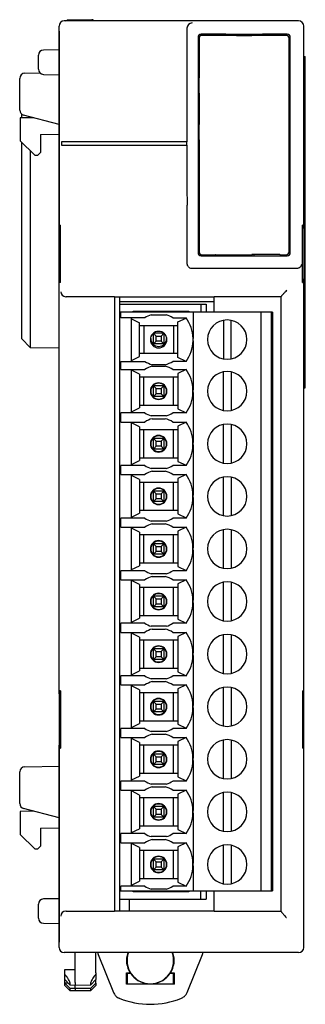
# Model space of a CAD drawing. Header units: millimetres. Extents: x -169 to -22, y 38 to 198.
# Tile 2 of 3: x -169 to -142, y 103 to 198. Entities that reach past the tile are written whole.
import ezdxf

# ---------------------------------------------------------------- set-up
doc = ezdxf.new("R2010")
doc.units = ezdxf.units.MM
doc.layers.add('中線', color=3, linetype='Continuous', lineweight=25)

msp = doc.modelspace()

# ---------------------------------------------------------------- linework, layer by layer
at = {"layer": '中線'}
for p, q in [((-165.444, 177.697), (-165.444, 197.215)), ((-142.344, 197.715), (-164.945, 197.715)), ((-164.577, 197.815), (-163.894, 197.827)), ((-163.894, 197.827), (-162.294, 197.813)), ((-162.294, 197.813), (-162.294, 197.813)), ((-153.11, 197.006), (-153.11, 186.015)), ((-141.844, 177.697), (-141.844, 197.215)), ((-165.444, 196.715), (-165.444, 177.732)), ((-152.044, 196.115), (-152.044, 175.315)), ((-151.942, 196.012), (-151.942, 192.217)), ((-149.375, 196.415), (-151.744, 196.415)), ((-148.322, 196.312), (-151.642, 196.312)), ((-149.366, 196.406), (-149.375, 196.415)), ((-149.375, 196.415), (-149.375, 196.312)), ((-145.823, 196.406), (-149.366, 196.406)), ((-149.366, 196.406), (-149.365, 196.312)), ((-148.322, 196.3), (-148.322, 196.312)), ((-148.322, 196.3), (-146.867, 196.3)), ((-146.867, 196.3), (-146.867, 196.312)), ((-143.547, 196.312), (-146.867, 196.312)), ((-145.823, 196.406), (-145.824, 196.312)), ((-145.823, 196.406), (-145.814, 196.415)), ((-143.444, 196.415), (-145.814, 196.415)), ((-145.814, 196.312), (-145.814, 196.415)), ((-143.247, 175.418), (-143.247, 196.012)), ((-143.144, 175.315), (-143.144, 196.115)), ((-167.444, 193.715), (-167.444, 194.389)), ((-165.444, 194.915), (-166.953, 194.889)), ((-141.844, 194.265), (-141.696, 194.265)), ((-141.696, 162.265), (-141.696, 194.265)), ((-167.444, 193.041), (-167.444, 193.715)), ((-169.244, 189.1), (-169.244, 192.157)), ((-168.753, 192.657), (-167.293, 192.683)), ((-166.953, 192.541), (-165.444, 192.515)), ((-151.94, 192.215), (-151.942, 192.217)), ((-151.94, 190.715), (-151.94, 192.215)), ((-151.94, 190.715), (-151.942, 190.713)), ((-151.942, 190.713), (-151.942, 187.717)), ((-167.886, 188.357), (-169.194, 188.335)), ((-169.194, 188.335), (-169.194, 186.127)), ((-169.044, 188.337), (-169.044, 188.7)), ((-165.444, 187.715), (-168.872, 188.617)), ((-168.245, 188.452), (-168.245, 188.351)), ((-151.94, 187.715), (-151.942, 187.717)), ((-151.94, 186.215), (-151.94, 187.715)), ((-167.244, 186.727), (-165.444, 186.759)), ((-167.244, 186.727), (-167.244, 184.991)), ((-169.194, 186.127), (-167.794, 184.727)), ((-169.044, 166.992), (-169.044, 185.977)), ((-164.748, 186.015), (-165.206, 186.015)), ((-165.206, 186.015), (-165.206, 185.715)), ((-165.206, 185.715), (-164.748, 185.715)), ((-153.11, 186.015), (-164.748, 186.015)), ((-164.748, 185.715), (-153.11, 185.715)), ((-153.118, 185.715), (-153.118, 186.015)), ((-153.11, 185.715), (-153.11, 182.606)), ((-151.94, 186.215), (-151.942, 186.213)), ((-151.942, 186.213), (-151.942, 175.418)), ((-168.245, 185.177), (-168.245, 166.164)), ((-167.794, 184.727), (-167.494, 184.732)), ((-167.494, 184.732), (-167.244, 184.991)), ((-165.379, 177.981), (-165.326, 177.98)), ((-165.379, 177.981), (-165.379, 177.699)), ((-165.326, 172.45), (-165.326, 177.98)), ((-141.909, 177.981), (-141.963, 177.98)), ((-141.963, 172.45), (-141.963, 177.98)), ((-141.909, 177.981), (-141.909, 177.699)), ((-165.326, 177.7), (-165.444, 177.697)), ((-165.444, 172.732), (-165.444, 177.697)), ((-141.844, 177.697), (-141.963, 177.7)), ((-141.844, 177.697), (-141.844, 172.732)), ((-151.744, 175.015), (-150.554, 175.015)), ((-151.642, 175.118), (-150.342, 175.118)), ((-150.554, 175.118), (-150.554, 175.015)), ((-150.554, 175.015), (-150.544, 175.006)), ((-150.344, 175.006), (-150.344, 175.118)), ((-150.336, 175.124), (-150.342, 175.118)), ((-150.336, 175.124), (-146.851, 175.124)), ((-150.336, 175.006), (-150.336, 175.124)), ((-146.844, 175.13), (-146.851, 175.124)), ((-146.851, 175.124), (-146.851, 175.006)), ((-144.144, 175.13), (-146.844, 175.13)), ((-146.644, 175.006), (-146.635, 175.015)), ((-146.635, 175.015), (-146.635, 175.13)), ((-146.635, 175.015), (-143.444, 175.015)), ((-144.144, 175.13), (-144.132, 175.118)), ((-144.132, 175.118), (-143.547, 175.118)), ((-150.544, 175.006), (-146.644, 175.006)), ((-142.582, 173.779), (-152.582, 173.779)), ((-142.572, 173.779), (-142.582, 173.779)), ((-165.326, 172.73), (-165.444, 172.732)), ((-165.444, 132.697), (-165.444, 172.732)), ((-165.379, 172.731), (-165.379, 172.449)), ((-165.326, 172.45), (-165.379, 172.449)), ((-141.844, 172.732), (-141.963, 172.73)), ((-141.963, 172.45), (-141.909, 172.449)), ((-141.909, 172.731), (-141.909, 172.449)), ((-141.844, 132.697), (-141.844, 172.732)), ((-160.094, 171.065), (-164.774, 171.065)), ((-160.094, 171.065), (-150.494, 171.065)), ((-160.094, 171.065), (-160.094, 111.715)), ((-159.594, 170.363), (-159.594, 171.065)), ((-159.594, 170.615), (-150.494, 170.615)), ((-159.594, 112.883), (-159.594, 170.363)), ((-159.594, 170.363), (-152.074, 170.363)), ((-152.074, 170.363), (-151.774, 170.363)), ((-151.774, 170.363), (-151.774, 169.563)), ((-151.774, 170.363), (-151.274, 170.363)), ((-151.274, 170.363), (-151.274, 169.563)), ((-144.044, 171.065), (-150.494, 171.065)), ((-150.494, 169.563), (-150.494, 171.065)), ((-144.044, 171.065), (-143.98, 171.129)), ((-144.044, 171.065), (-144.044, 111.715)), ((-159.574, 113.683), (-159.574, 169.563)), ((-159.479, 169.563), (-159.574, 169.563)), ((-159.479, 169.023), (-159.479, 169.563)), ((-158.979, 169.563), (-159.479, 169.563)), ((-152.512, 169.563), (-158.979, 169.563)), ((-158.294, 169.663), (-152.934, 169.663)), ((-158.294, 169.563), (-158.294, 169.663)), ((-158.044, 169.663), (-158.044, 169.563)), ((-156.563, 169.313), (-155.096, 169.313)), ((-152.934, 169.663), (-152.934, 169.563)), ((-152.512, 169.563), (-152.512, 167.041)), ((-152.095, 169.563), (-152.512, 169.563)), ((-151.598, 169.563), (-152.095, 169.563)), ((-146.855, 169.563), (-151.598, 169.563)), ((-146.358, 169.563), (-146.855, 169.563)), ((-145.977, 169.563), (-146.358, 169.563)), ((-145.977, 169.563), (-145.977, 113.683)), ((-145.477, 169.563), (-145.977, 169.563)), ((-144.977, 169.563), (-145.477, 169.563)), ((-144.977, 169.563), (-144.977, 164.433)), ((-144.954, 169.563), (-144.977, 169.563)), ((-144.874, 169.563), (-144.954, 169.563)), ((-144.874, 169.563), (-144.874, 164.433)), ((-158.979, 169.023), (-159.479, 169.023)), ((-157.186, 169.023), (-158.979, 169.023)), ((-158.477, 164.823), (-158.477, 169.023)), ((-158.477, 168.923), (-157.677, 168.545)), ((-157.677, 165.293), (-157.677, 168.545)), ((-154.473, 169.023), (-153.198, 169.023)), ((-153.99, 168.626), (-153.186, 169.007)), ((-153.99, 165.209), (-153.99, 168.626)), ((-149.6, 168.786), (-149.6, 165.06)), ((-148.85, 165.06), (-148.85, 168.786)), ((-157.677, 168.273), (-153.99, 168.273)), ((-157.274, 168.273), (-157.274, 165.573)), ((-156.092, 167.271), (-156.352, 167.531)), ((-155.336, 167.531), (-156.352, 167.531)), ((-156.352, 166.515), (-156.352, 167.531)), ((-155.596, 167.271), (-155.336, 167.531)), ((-155.336, 167.531), (-155.336, 166.515)), ((-154.414, 168.273), (-154.414, 165.573)), ((-169.044, 166.992), (-168.245, 166.164)), ((-156.603, 167.023), (-156.552, 167.296)), ((-156.352, 166.515), (-156.092, 166.775)), ((-155.336, 166.515), (-156.352, 166.515)), ((-156.092, 167.271), (-155.596, 167.271)), ((-156.092, 166.775), (-156.092, 167.271)), ((-155.596, 166.775), (-156.092, 166.775)), ((-155.596, 167.271), (-155.596, 166.775)), ((-155.596, 166.775), (-155.336, 166.515)), ((-155.137, 167.296), (-155.086, 167.023)), ((-152.538, 167.367), (-152.538, 166.479)), ((-152.512, 166.805), (-152.512, 162.061)), ((-168.245, 166.164), (-165.444, 166.115)), ((-153.99, 165.573), (-157.677, 165.573)), ((-159.479, 164.433), (-159.479, 164.823)), ((-159.479, 164.823), (-158.979, 164.823)), ((-158.979, 164.823), (-157.186, 164.823)), ((-158.477, 164.904), (-157.677, 165.293)), ((-153.198, 164.823), (-154.473, 164.823)), ((-153.197, 164.823), (-153.99, 165.209)), ((-159.479, 164.043), (-159.479, 164.433)), ((-159.479, 164.043), (-158.979, 164.043)), ((-158.979, 164.043), (-157.186, 164.043)), ((-158.477, 159.843), (-158.477, 164.043)), ((-157.677, 163.572), (-158.477, 163.962)), ((-155.202, 164.503), (-156.457, 164.503)), ((-156.457, 164.363), (-155.202, 164.363)), ((-154.473, 164.043), (-153.198, 164.043)), ((-153.196, 164.043), (-153.99, 163.656)), ((-153.99, 163.656), (-153.99, 160.24)), ((-149.6, 160.08), (-149.6, 163.806)), ((-148.85, 163.806), (-148.85, 160.08)), ((-144.977, 164.433), (-144.977, 149.243)), ((-144.874, 164.433), (-144.874, 149.243)), ((-157.677, 163.572), (-157.677, 160.321)), ((-153.99, 163.293), (-157.677, 163.293)), ((-157.274, 160.593), (-157.274, 163.293)), ((-154.414, 160.593), (-154.414, 163.293)), ((-156.092, 162.191), (-156.352, 162.451)), ((-155.336, 162.451), (-156.352, 162.451)), ((-156.352, 161.435), (-156.352, 162.451)), ((-156.352, 161.435), (-156.092, 161.695)), ((-156.092, 162.191), (-155.596, 162.191)), ((-156.092, 161.695), (-156.092, 162.191)), ((-155.596, 161.695), (-156.092, 161.695)), ((-155.596, 162.191), (-155.336, 162.451)), ((-155.596, 162.191), (-155.596, 161.695)), ((-155.596, 161.695), (-155.336, 161.435)), ((-155.336, 162.451), (-155.336, 161.435)), ((-152.538, 161.499), (-152.538, 162.387)), ((-152.512, 161.825), (-152.512, 156.981)), ((-141.844, 162.265), (-141.696, 162.265)), ((-155.336, 161.435), (-156.352, 161.435)), ((-159.479, 158.963), (-159.479, 159.843)), ((-158.979, 159.843), (-159.479, 159.843)), ((-157.186, 159.843), (-158.979, 159.843)), ((-158.477, 159.943), (-157.677, 160.321)), ((-157.677, 160.593), (-153.99, 160.593)), ((-153.198, 159.843), (-154.473, 159.843)), ((-153.99, 160.24), (-153.186, 159.859)), ((-159.479, 158.963), (-158.979, 158.963)), ((-158.979, 158.963), (-157.186, 158.963)), ((-158.477, 154.763), (-158.477, 158.963)), ((-157.677, 158.492), (-158.477, 158.882)), ((-155.096, 159.553), (-156.563, 159.553)), ((-156.457, 159.283), (-155.202, 159.283)), ((-154.473, 158.963), (-153.198, 158.963)), ((-153.196, 158.963), (-153.99, 158.576)), ((-157.677, 158.492), (-157.677, 155.241)), ((-153.99, 158.213), (-157.677, 158.213)), ((-157.274, 155.513), (-157.274, 158.213)), ((-154.414, 155.513), (-154.414, 158.213)), ((-153.99, 158.576), (-153.99, 155.16)), ((-149.6, 155), (-149.6, 158.726)), ((-148.85, 158.726), (-148.85, 155)), ((-156.092, 157.111), (-156.352, 157.371)), ((-155.336, 157.371), (-156.352, 157.371)), ((-156.352, 156.355), (-156.352, 157.371)), ((-156.092, 156.615), (-156.092, 157.111)), ((-156.092, 157.111), (-155.596, 157.111)), ((-155.596, 157.111), (-155.336, 157.371)), ((-155.596, 157.111), (-155.596, 156.615)), ((-155.336, 157.371), (-155.336, 156.355)), ((-152.538, 156.419), (-152.538, 157.307)), ((-156.352, 156.355), (-156.092, 156.615)), ((-155.336, 156.355), (-156.352, 156.355)), ((-155.596, 156.615), (-156.092, 156.615)), ((-155.596, 156.615), (-155.336, 156.355)), ((-152.512, 156.745), (-152.512, 151.901)), ((-158.477, 154.863), (-157.677, 155.241)), ((-157.677, 155.513), (-153.99, 155.513)), ((-153.99, 155.16), (-153.186, 154.779)), ((-159.479, 153.883), (-159.479, 154.763)), ((-158.979, 154.763), (-159.479, 154.763)), ((-157.186, 154.763), (-158.979, 154.763)), ((-155.096, 154.473), (-156.563, 154.473)), ((-156.457, 154.203), (-155.202, 154.203)), ((-153.198, 154.763), (-154.473, 154.763)), ((-159.479, 153.883), (-158.979, 153.883)), ((-158.979, 153.883), (-157.186, 153.883)), ((-158.477, 149.683), (-158.477, 153.883)), ((-157.677, 153.412), (-158.477, 153.802)), ((-157.677, 153.412), (-157.677, 150.161)), ((-153.99, 153.133), (-157.677, 153.133)), ((-157.274, 150.433), (-157.274, 153.133)), ((-154.473, 153.883), (-153.198, 153.883)), ((-154.414, 150.433), (-154.414, 153.133)), ((-153.196, 153.883), (-153.99, 153.496)), ((-153.99, 153.496), (-153.99, 150.08)), ((-149.6, 149.92), (-149.6, 153.646)), ((-148.85, 153.646), (-148.85, 149.92)), ((-156.092, 152.031), (-156.352, 152.291)), ((-155.336, 152.291), (-156.352, 152.291)), ((-156.352, 151.275), (-156.352, 152.291)), ((-155.596, 152.031), (-155.336, 152.291)), ((-155.336, 152.291), (-155.336, 151.275)), ((-152.538, 151.339), (-152.538, 152.227)), ((-156.352, 151.275), (-156.092, 151.535)), ((-155.336, 151.275), (-156.352, 151.275)), ((-156.092, 152.031), (-155.596, 152.031)), ((-156.092, 151.535), (-156.092, 152.031)), ((-155.596, 151.535), (-156.092, 151.535)), ((-155.596, 152.031), (-155.596, 151.535)), ((-155.596, 151.535), (-155.336, 151.275)), ((-152.512, 151.665), (-152.512, 146.821)), ((-157.677, 150.433), (-153.99, 150.433)), ((-159.479, 149.243), (-159.479, 149.683)), ((-158.979, 149.683), (-159.479, 149.683)), ((-157.186, 149.683), (-158.979, 149.683)), ((-158.477, 149.783), (-157.677, 150.161)), ((-155.096, 149.393), (-156.563, 149.393)), ((-153.198, 149.683), (-154.473, 149.683)), ((-153.99, 150.08), (-153.186, 149.699)), ((-159.479, 148.803), (-159.479, 149.243)), ((-159.479, 148.803), (-158.979, 148.803)), ((-158.979, 148.803), (-157.186, 148.803)), ((-158.477, 144.603), (-158.477, 148.803)), ((-157.677, 148.332), (-158.477, 148.722)), ((-156.457, 149.123), (-155.202, 149.123)), ((-154.473, 148.803), (-153.198, 148.803)), ((-153.196, 148.803), (-153.99, 148.416)), ((-153.99, 148.416), (-153.99, 145)), ((-149.6, 144.84), (-149.6, 148.566)), ((-148.85, 148.566), (-148.85, 144.84)), ((-144.977, 149.243), (-144.977, 134.003)), ((-144.874, 149.243), (-144.874, 134.003)), ((-157.677, 148.332), (-157.677, 145.081)), ((-153.99, 148.053), (-157.677, 148.053)), ((-157.274, 145.353), (-157.274, 148.053)), ((-154.414, 145.353), (-154.414, 148.053)), ((-156.092, 146.951), (-156.352, 147.211)), ((-155.336, 147.211), (-156.352, 147.211)), ((-156.352, 146.195), (-156.352, 147.211)), ((-156.092, 146.951), (-155.596, 146.951)), ((-156.092, 146.455), (-156.092, 146.951)), ((-155.596, 146.951), (-155.336, 147.211)), ((-155.596, 146.951), (-155.596, 146.455)), ((-155.336, 147.211), (-155.336, 146.195)), ((-152.538, 146.259), (-152.538, 147.147)), ((-152.512, 146.585), (-152.512, 141.741)), ((-156.352, 146.195), (-156.092, 146.455)), ((-155.336, 146.195), (-156.352, 146.195)), ((-155.596, 146.455), (-156.092, 146.455)), ((-155.596, 146.455), (-155.336, 146.195)), ((-159.479, 143.723), (-159.479, 144.603)), ((-158.979, 144.603), (-159.479, 144.603)), ((-157.186, 144.603), (-158.979, 144.603)), ((-158.477, 144.703), (-157.677, 145.081)), ((-157.677, 145.353), (-153.99, 145.353)), ((-153.198, 144.603), (-154.473, 144.603)), ((-153.99, 145), (-153.186, 144.619)), ((-159.479, 143.723), (-158.979, 143.723)), ((-158.979, 143.723), (-157.186, 143.723)), ((-158.477, 139.523), (-158.477, 143.723)), ((-157.677, 143.252), (-158.477, 143.642)), ((-155.096, 144.313), (-156.563, 144.313)), ((-156.457, 144.043), (-155.202, 144.043)), ((-154.473, 143.723), (-153.198, 143.723)), ((-153.196, 143.723), (-153.99, 143.336)), ((-157.677, 143.252), (-157.677, 140.001)), ((-153.99, 142.973), (-157.677, 142.973)), ((-157.274, 140.273), (-157.274, 142.973)), ((-154.414, 140.273), (-154.414, 142.973)), ((-153.99, 143.336), (-153.99, 139.92)), ((-149.6, 139.76), (-149.6, 143.486)), ((-148.85, 143.486), (-148.85, 139.76)), ((-156.092, 141.871), (-156.352, 142.131)), ((-156.352, 141.115), (-156.352, 142.131)), ((-155.336, 142.131), (-156.352, 142.131)), ((-156.092, 141.375), (-156.092, 141.871)), ((-156.092, 141.871), (-155.596, 141.871)), ((-155.596, 141.871), (-155.336, 142.131)), ((-155.596, 141.871), (-155.596, 141.375)), ((-155.336, 142.131), (-155.336, 141.115)), ((-152.538, 141.179), (-152.538, 142.067)), ((-156.352, 141.115), (-156.092, 141.375)), ((-155.336, 141.115), (-156.352, 141.115)), ((-155.596, 141.375), (-156.092, 141.375)), ((-155.596, 141.375), (-155.336, 141.115)), ((-152.512, 141.505), (-152.512, 136.661)), ((-158.477, 139.623), (-157.677, 140.001)), ((-157.677, 140.273), (-153.99, 140.273)), ((-153.99, 139.92), (-153.186, 139.539)), ((-159.479, 138.643), (-159.479, 139.523)), ((-158.979, 139.523), (-159.479, 139.523)), ((-157.186, 139.523), (-158.979, 139.523)), ((-155.096, 139.233), (-156.563, 139.233)), ((-156.457, 138.963), (-155.202, 138.963)), ((-153.198, 139.523), (-154.473, 139.523)), ((-159.479, 138.643), (-158.979, 138.643)), ((-158.979, 138.643), (-157.186, 138.643)), ((-158.477, 134.443), (-158.477, 138.643)), ((-157.677, 138.172), (-158.477, 138.562)), ((-157.677, 138.172), (-157.677, 134.921)), ((-154.473, 138.643), (-153.198, 138.643)), ((-153.196, 138.643), (-153.99, 138.256)), ((-153.99, 138.256), (-153.99, 134.84)), ((-149.6, 134.68), (-149.6, 138.406)), ((-148.85, 138.406), (-148.85, 134.68)), ((-153.99, 137.893), (-157.677, 137.893)), ((-157.274, 135.193), (-157.274, 137.893)), ((-156.092, 136.791), (-156.352, 137.051)), ((-156.352, 136.035), (-156.352, 137.051)), ((-155.336, 137.051), (-156.352, 137.051)), ((-155.596, 136.791), (-155.336, 137.051)), ((-155.336, 137.051), (-155.336, 136.035)), ((-154.414, 135.193), (-154.414, 137.893)), ((-152.538, 136.099), (-152.538, 136.987)), ((-156.352, 136.035), (-156.092, 136.295)), ((-155.336, 136.035), (-156.352, 136.035)), ((-156.092, 136.295), (-156.092, 136.791)), ((-156.092, 136.791), (-155.596, 136.791)), ((-155.596, 136.295), (-156.092, 136.295)), ((-155.596, 136.791), (-155.596, 136.295)), ((-155.596, 136.295), (-155.336, 136.035)), ((-152.512, 136.425), (-152.512, 131.581)), ((-157.677, 135.193), (-153.99, 135.193)), ((-159.479, 134.003), (-159.479, 134.443)), ((-158.979, 134.443), (-159.479, 134.443)), ((-157.186, 134.443), (-158.979, 134.443)), ((-158.477, 134.543), (-157.677, 134.921)), ((-155.096, 134.153), (-156.563, 134.153)), ((-153.198, 134.443), (-154.473, 134.443)), ((-153.99, 134.84), (-153.186, 134.459)), ((-159.479, 133.563), (-159.479, 134.003)), ((-159.479, 133.563), (-158.979, 133.563)), ((-158.979, 133.563), (-157.186, 133.563)), ((-158.477, 129.363), (-158.477, 133.563)), ((-157.677, 133.092), (-158.477, 133.482)), ((-156.457, 133.883), (-155.202, 133.883)), ((-154.473, 133.563), (-153.198, 133.563)), ((-153.196, 133.563), (-153.99, 133.176)), ((-153.99, 133.176), (-153.99, 129.76)), ((-149.6, 129.6), (-149.6, 133.326)), ((-148.85, 133.326), (-148.85, 129.6)), ((-144.977, 134.003), (-144.977, 118.813)), ((-144.874, 134.003), (-144.874, 118.813)), ((-165.326, 132.7), (-165.444, 132.697)), ((-165.444, 132.697), (-165.444, 127.732)), ((-165.379, 132.699), (-165.379, 132.981)), ((-165.326, 132.98), (-165.379, 132.981)), ((-165.326, 132.98), (-165.326, 127.45)), ((-157.677, 133.092), (-157.677, 129.841)), ((-153.99, 132.813), (-157.677, 132.813)), ((-157.274, 130.113), (-157.274, 132.813)), ((-154.414, 130.113), (-154.414, 132.813)), ((-141.963, 132.98), (-141.909, 132.981)), ((-141.963, 132.98), (-141.963, 127.45)), ((-141.844, 132.697), (-141.963, 132.7)), ((-141.909, 132.699), (-141.909, 132.981)), ((-141.844, 127.732), (-141.844, 132.697)), ((-156.092, 131.711), (-156.352, 131.971)), ((-156.352, 130.955), (-156.352, 131.971)), ((-155.336, 131.971), (-156.352, 131.971)), ((-156.092, 131.215), (-156.092, 131.711)), ((-156.092, 131.711), (-155.596, 131.711)), ((-155.596, 131.711), (-155.336, 131.971)), ((-155.596, 131.711), (-155.596, 131.215)), ((-155.336, 131.971), (-155.336, 130.955)), ((-152.538, 131.019), (-152.538, 131.907)), ((-152.512, 131.345), (-152.512, 126.501)), ((-156.352, 130.955), (-156.092, 131.215)), ((-155.336, 130.955), (-156.352, 130.955)), ((-155.596, 131.215), (-156.092, 131.215)), ((-155.596, 131.215), (-155.336, 130.955)), ((-159.479, 128.483), (-159.479, 129.363)), ((-158.979, 129.363), (-159.479, 129.363)), ((-157.186, 129.363), (-158.979, 129.363)), ((-158.477, 129.463), (-157.677, 129.841)), ((-157.677, 130.113), (-153.99, 130.113)), ((-153.198, 129.363), (-154.473, 129.363)), ((-153.99, 129.76), (-153.186, 129.379)), ((-159.479, 128.483), (-158.979, 128.483)), ((-158.979, 128.483), (-157.186, 128.483)), ((-158.477, 124.283), (-158.477, 128.483)), ((-157.677, 128.012), (-158.477, 128.402)), ((-155.096, 129.073), (-156.563, 129.073)), ((-156.457, 128.803), (-155.202, 128.803)), ((-154.473, 128.483), (-153.198, 128.483)), ((-153.196, 128.483), (-153.99, 128.096)), ((-165.326, 127.73), (-165.444, 127.732)), ((-165.444, 108.215), (-165.444, 127.732)), ((-165.444, 127.697), (-165.444, 108.715)), ((-165.379, 127.449), (-165.379, 127.731)), ((-157.677, 128.012), (-157.677, 124.761)), ((-153.99, 127.733), (-157.677, 127.733)), ((-157.274, 125.033), (-157.274, 127.733)), ((-154.414, 125.033), (-154.414, 127.733)), ((-153.99, 128.096), (-153.99, 124.68)), ((-149.6, 124.52), (-149.6, 128.246)), ((-148.85, 128.246), (-148.85, 124.52)), ((-141.844, 127.732), (-141.963, 127.73)), ((-141.909, 127.449), (-141.909, 127.731)), ((-141.844, 108.215), (-141.844, 127.732)), ((-165.379, 127.449), (-165.326, 127.45)), ((-156.092, 126.631), (-156.352, 126.891)), ((-156.352, 125.875), (-156.352, 126.891)), ((-155.336, 126.891), (-156.352, 126.891)), ((-156.092, 126.135), (-156.092, 126.631)), ((-156.092, 126.631), (-155.596, 126.631)), ((-155.596, 126.631), (-155.336, 126.891)), ((-155.596, 126.631), (-155.596, 126.135)), ((-155.336, 126.891), (-155.336, 125.875)), ((-152.538, 125.939), (-152.538, 126.827)), ((-141.909, 127.449), (-141.963, 127.45)), ((-168.753, 125.657), (-165.444, 125.715)), ((-156.352, 125.875), (-156.092, 126.135)), ((-155.336, 125.875), (-156.352, 125.875)), ((-155.596, 126.135), (-156.092, 126.135)), ((-155.596, 126.135), (-155.336, 125.875)), ((-152.512, 126.265), (-152.512, 121.421)), ((-169.244, 122.1), (-169.244, 125.157)), ((-158.477, 124.383), (-157.677, 124.761)), ((-157.677, 125.033), (-153.99, 125.033)), ((-153.99, 124.68), (-153.186, 124.299)), ((-159.479, 123.403), (-159.479, 124.283)), ((-158.979, 124.283), (-159.479, 124.283)), ((-157.186, 124.283), (-158.979, 124.283)), ((-155.096, 123.993), (-156.563, 123.993)), ((-156.457, 123.723), (-155.202, 123.723)), ((-153.198, 124.283), (-154.473, 124.283)), ((-159.479, 123.403), (-158.979, 123.403)), ((-158.979, 123.403), (-157.186, 123.403)), ((-158.477, 119.203), (-158.477, 123.403)), ((-157.677, 122.932), (-158.477, 123.322)), ((-157.677, 122.932), (-157.677, 119.681)), ((-154.473, 123.403), (-153.198, 123.403)), ((-153.196, 123.403), (-153.99, 123.016)), ((-153.99, 123.016), (-153.99, 119.6)), ((-149.6, 119.44), (-149.6, 123.166)), ((-148.85, 123.166), (-148.85, 119.44)), ((-153.99, 122.653), (-157.677, 122.653)), ((-157.274, 119.953), (-157.274, 122.653)), ((-156.092, 121.551), (-156.352, 121.811)), ((-155.336, 121.811), (-156.352, 121.811)), ((-156.352, 120.795), (-156.352, 121.811)), ((-155.596, 121.551), (-155.336, 121.811)), ((-155.336, 121.811), (-155.336, 120.795)), ((-154.414, 119.953), (-154.414, 122.653)), ((-152.538, 120.859), (-152.538, 121.747)), ((-167.886, 121.357), (-169.194, 121.335)), ((-169.194, 121.335), (-169.194, 119.127)), ((-165.444, 120.715), (-168.872, 121.617)), ((-156.352, 120.795), (-156.092, 121.055)), ((-155.336, 120.795), (-156.352, 120.795)), ((-156.092, 121.551), (-155.596, 121.551)), ((-156.092, 121.055), (-156.092, 121.551)), ((-155.596, 121.055), (-156.092, 121.055)), ((-155.596, 121.551), (-155.596, 121.055)), ((-155.596, 121.055), (-155.336, 120.795)), ((-152.512, 121.185), (-152.512, 116.341)), ((-157.677, 119.953), (-153.99, 119.953)), ((-169.194, 119.127), (-167.794, 117.727)), ((-167.244, 119.727), (-165.444, 119.759)), ((-167.244, 119.727), (-167.244, 117.991)), ((-159.479, 118.813), (-159.479, 119.203)), ((-158.979, 119.203), (-159.479, 119.203)), ((-157.186, 119.203), (-158.979, 119.203)), ((-158.477, 119.303), (-157.677, 119.681)), ((-155.096, 118.913), (-156.563, 118.913)), ((-153.198, 119.203), (-154.473, 119.203)), ((-153.99, 119.6), (-153.186, 119.219)), ((-167.494, 117.732), (-167.244, 117.991)), ((-159.479, 118.323), (-159.479, 118.813)), ((-159.479, 118.323), (-158.979, 118.323)), ((-158.979, 118.323), (-157.186, 118.323)), ((-158.477, 114.123), (-158.477, 118.323)), ((-157.677, 117.852), (-158.477, 118.242)), ((-156.457, 118.643), (-155.202, 118.643)), ((-154.473, 118.323), (-153.198, 118.323)), ((-153.197, 118.323), (-153.99, 117.936)), ((-149.6, 114.36), (-149.6, 118.086)), ((-148.85, 118.086), (-148.85, 114.36)), ((-144.977, 118.813), (-144.977, 113.683)), ((-144.874, 118.813), (-144.874, 113.683)), ((-167.794, 117.727), (-167.494, 117.732)), ((-157.677, 117.852), (-157.677, 114.601)), ((-153.99, 117.573), (-157.677, 117.573)), ((-157.274, 114.873), (-157.274, 117.573)), ((-154.414, 114.873), (-154.414, 117.573)), ((-153.99, 117.936), (-153.99, 114.52)), ((-156.092, 116.471), (-156.352, 116.731)), ((-155.336, 116.731), (-156.352, 116.731)), ((-156.352, 115.715), (-156.352, 116.731)), ((-156.092, 116.471), (-155.596, 116.471)), ((-156.092, 115.975), (-156.092, 116.471)), ((-155.596, 116.471), (-155.336, 116.731)), ((-155.596, 116.471), (-155.596, 115.975)), ((-155.336, 116.731), (-155.336, 115.715)), ((-152.538, 115.779), (-152.538, 116.667)), ((-152.512, 116.105), (-152.512, 113.683)), ((-156.352, 115.715), (-156.092, 115.975)), ((-155.336, 115.715), (-156.352, 115.715)), ((-155.596, 115.975), (-156.092, 115.975)), ((-155.596, 115.975), (-155.336, 115.715)), ((-158.477, 114.223), (-157.677, 114.601)), ((-157.677, 114.873), (-153.99, 114.873)), ((-153.99, 114.52), (-153.186, 114.139)), ((-159.574, 113.683), (-159.479, 113.683)), ((-159.479, 113.683), (-159.479, 114.123)), ((-158.979, 114.123), (-159.479, 114.123)), ((-159.479, 113.683), (-158.979, 113.683)), ((-157.186, 114.123), (-158.979, 114.123)), ((-158.979, 113.683), (-152.512, 113.683)), ((-158.294, 113.583), (-158.294, 113.683)), ((-152.934, 113.583), (-158.294, 113.583)), ((-158.044, 113.683), (-158.044, 113.583)), ((-155.096, 113.833), (-156.563, 113.833)), ((-153.198, 114.123), (-154.473, 114.123)), ((-152.934, 113.683), (-152.934, 113.583)), ((-152.512, 113.683), (-152.095, 113.683)), ((-152.095, 113.683), (-151.598, 113.683)), ((-151.774, 112.883), (-151.774, 113.683)), ((-151.598, 113.683), (-146.855, 113.683)), ((-151.274, 113.683), (-151.274, 112.883)), ((-150.494, 111.715), (-150.494, 113.683)), ((-146.855, 113.683), (-146.358, 113.683)), ((-146.358, 113.683), (-145.977, 113.683)), ((-145.977, 113.683), (-145.477, 113.683)), ((-145.477, 113.683), (-144.977, 113.683)), ((-144.977, 113.683), (-144.954, 113.683)), ((-144.954, 113.683), (-144.874, 113.683)), ((-167.444, 111.041), (-167.444, 112.389)), ((-165.444, 112.915), (-166.953, 112.889)), ((-159.594, 112.883), (-152.074, 112.883)), ((-159.594, 111.715), (-159.594, 112.883)), ((-158.644, 111.715), (-158.644, 112.883)), ((-152.074, 112.883), (-151.774, 112.883)), ((-151.774, 112.883), (-151.274, 112.883)), ((-164.774, 111.715), (-160.094, 111.715)), ((-150.494, 111.715), (-160.094, 111.715)), ((-150.494, 111.715), (-144.044, 111.715)), ((-144.044, 111.715), (-144.023, 111.693)), ((-166.953, 110.541), (-165.444, 110.515)), ((-142.344, 107.715), (-164.945, 107.715)), ((-163.894, 106.087), (-163.894, 107.715)), ((-161.894, 105.751), (-161.894, 107.715)), ((-161.663, 107.528), (-160.193, 103.853)), ((-153.096, 103.853), (-151.626, 107.528)), ((-164.894, 106.07), (-163.894, 106.087)), ((-164.894, 105.751), (-164.894, 106.07)), ((-164.894, 105.617), (-164.894, 105.751)), ((-164.894, 105.105), (-164.894, 105.617)), ((-163.894, 105.739), (-163.894, 106.087)), ((-163.894, 105.739), (-163.894, 105.739)), ((-161.894, 105.751), (-161.894, 105.617)), ((-161.894, 105.617), (-161.894, 105.105)), ((-158.929, 104.67), (-158.929, 105.74)), ((-158.929, 105.74), (-158.6, 105.74)), ((-158.894, 105.705), (-158.929, 105.74)), ((-158.536, 105.705), (-158.894, 105.705)), ((-158.894, 105.705), (-158.894, 104.705)), ((-158.6, 105.74), (-158.536, 105.705)), ((-154.753, 105.705), (-154.689, 105.74)), ((-154.394, 105.705), (-154.753, 105.705)), ((-154.689, 105.74), (-154.36, 105.74)), ((-154.394, 105.705), (-154.36, 105.74)), ((-154.394, 104.705), (-154.394, 105.705)), ((-154.36, 105.74), (-154.36, 104.67)), ((-164.894, 105.105), (-164.403, 104.585)), ((-164.894, 104.784), (-164.894, 105.101)), ((-164.894, 104.784), (-164.588, 104.78)), ((-164.894, 104.767), (-164.894, 104.784)), ((-164.403, 104.267), (-164.894, 104.767)), ((-164.894, 104.544), (-164.894, 104.767)), ((-164.403, 104.813), (-164.403, 104.585)), ((-163.894, 104.807), (-163.894, 104.807)), ((-163.894, 104.807), (-163.894, 104.573)), ((-161.894, 105.105), (-162.381, 104.591)), ((-162.381, 104.591), (-162.381, 104.815)), ((-162.381, 104.27), (-161.894, 104.767)), ((-161.894, 104.767), (-161.894, 105.105)), ((-161.894, 104.767), (-161.894, 104.544)), ((-158.894, 104.705), (-158.929, 104.67)), ((-154.36, 104.67), (-158.929, 104.67)), ((-158.894, 104.705), (-156.925, 104.705)), ((-156.925, 104.705), (-156.364, 104.705)), ((-156.364, 104.705), (-154.394, 104.705)), ((-154.394, 104.705), (-154.36, 104.67)), ((-164.403, 104.052), (-164.894, 104.544)), ((-164.403, 104.585), (-163.894, 104.573)), ((-164.403, 104.267), (-163.894, 104.26)), ((-164.403, 104.267), (-164.403, 104.052)), ((-164.403, 104.052), (-163.894, 104.043)), ((-163.894, 104.573), (-162.381, 104.591)), ((-163.894, 104.26), (-163.894, 104.573)), ((-163.894, 104.26), (-162.381, 104.27)), ((-163.894, 104.26), (-163.894, 104.043)), ((-163.894, 104.043), (-162.381, 104.057)), ((-162.381, 104.057), (-161.894, 104.544)), ((-162.381, 104.057), (-162.381, 104.27)), ((-156.64, 102.715), (-156.536, 102.715))]:
    msp.add_line(p, q, dxfattribs=at)
for centre, radius, start, end in [((-164.944, 197.215), 0.5, 90, 180), ((-166.944, 194.389), 0.5, 91, 180), ((-168.744, 192.157), 0.5, 91, 180), ((-166.944, 193.041), 0.5, 180, 269), ((-168.744, 189.1), 0.5, 180, 255.25644), ((-155.83, 166.923), 2.5, 107.05962, 122.85988), ((-155.83, 166.923), 2.5, 57.14012, 72.94038), ((-156.06, 166.923), 3.55, 1.90765, 36.26703), ((-149.225, 166.923), 1.9, 0, 180), ((-155.844, 166.923), 0.8, 0, 180), ((-155.844, 166.923), 0.8, 180, 0), ((-155.844, 167.023), 0.759, 180, 0), ((-156.06, 166.923), 3.55, 323.73451, 358.09235), ((-156.06, 166.923), 3.55, 358.09235, 1.90765), ((-149.225, 166.923), 1.9, 180, 0), ((-155.83, 166.923), 2.5, 237.14012, 255.46625), ((-155.83, 166.923), 2.5, 284.53375, 302.85988), ((-155.83, 161.943), 2.5, 104.53375, 122.85988), ((-155.83, 161.943), 2.5, 57.14012, 75.46625), ((-156.06, 161.943), 3.55, 1.90765, 36.26703), ((-149.225, 161.943), 1.9, 0, 180), ((-155.844, 161.943), 0.8, 0, 180), ((-155.844, 161.943), 0.759, 0, 180), ((-155.844, 161.943), 0.8, 180, 0), ((-155.844, 161.943), 0.759, 180, 0), ((-156.06, 161.943), 3.55, 323.73297, 358.09235), ((-156.06, 161.943), 3.55, 358.09235, 1.90765), ((-149.225, 161.943), 1.9, 180, 0), ((-155.83, 161.943), 2.5, 237.14012, 252.94038), ((-155.83, 161.943), 2.5, 287.05962, 302.85988), ((-155.83, 156.863), 2.5, 104.53375, 122.85988), ((-155.83, 156.863), 2.5, 57.14012, 75.46625), ((-156.06, 156.863), 3.55, 1.90765, 36.26703), ((-149.225, 156.863), 1.9, 0, 180), ((-155.844, 156.863), 0.8, 0, 180), ((-155.844, 156.863), 0.759, 0, 180), ((-156.06, 156.863), 3.55, 358.09235, 1.90765), ((-155.844, 156.863), 0.8, 180, 0), ((-155.844, 156.863), 0.759, 180, 0), ((-156.06, 156.863), 3.55, 323.73297, 358.09235), ((-149.225, 156.863), 1.9, 180, 0), ((-155.83, 156.863), 2.5, 237.14012, 252.94038), ((-155.83, 151.783), 2.5, 104.53375, 122.85988), ((-155.83, 151.783), 2.5, 57.14012, 75.46625), ((-155.83, 156.863), 2.5, 287.05962, 302.85988), ((-156.06, 151.783), 3.55, 1.90765, 36.26703), ((-149.225, 151.783), 1.9, 0, 180), ((-155.844, 151.783), 0.8, 0, 180), ((-155.844, 151.783), 0.759, 0, 180), ((-155.844, 151.783), 0.8, 180, 0), ((-155.844, 151.783), 0.759, 180, 0), ((-156.06, 151.783), 3.55, 323.73297, 358.09235), ((-156.06, 151.783), 3.55, 358.09235, 1.90765), ((-149.225, 151.783), 1.9, 180, 0), ((-155.83, 151.783), 2.5, 237.14012, 252.94038), ((-155.83, 151.783), 2.5, 287.05962, 302.85988), ((-155.83, 146.703), 2.5, 104.53375, 122.85988), ((-155.83, 146.703), 2.5, 57.14012, 75.46625), ((-156.06, 146.703), 3.55, 1.90765, 36.26703), ((-149.225, 146.703), 1.9, 0, 180), ((-155.844, 146.703), 0.8, 0, 180), ((-155.844, 146.703), 0.759, 0, 180), ((-155.844, 146.703), 0.8, 180, 0), ((-155.844, 146.703), 0.759, 180, 0), ((-156.06, 146.703), 3.55, 323.73297, 358.09235), ((-156.06, 146.703), 3.55, 358.09235, 1.90765), ((-149.225, 146.703), 1.9, 180, 0), ((-155.83, 146.703), 2.5, 237.14012, 252.94038), ((-155.83, 146.703), 2.5, 287.05962, 302.85988), ((-155.83, 141.623), 2.5, 104.53375, 122.85988), ((-155.83, 141.623), 2.5, 57.14012, 75.46625), ((-156.06, 141.623), 3.55, 1.90765, 36.26703), ((-149.225, 141.623), 1.9, 0, 180), ((-155.844, 141.623), 0.8, 0, 180), ((-155.844, 141.623), 0.759, 0, 180), ((-156.06, 141.623), 3.55, 358.09235, 1.90765), ((-155.844, 141.623), 0.8, 180, 0), ((-155.844, 141.623), 0.759, 180, 0), ((-156.06, 141.623), 3.55, 323.73297, 358.09235), ((-149.225, 141.623), 1.9, 180, 0), ((-155.83, 141.623), 2.5, 237.14012, 252.94038), ((-155.83, 136.543), 2.5, 104.53375, 122.85988), ((-155.83, 136.543), 2.5, 57.14012, 75.46625), ((-155.83, 141.623), 2.5, 287.05962, 302.85988), ((-156.06, 136.543), 3.55, 1.90765, 36.26703), ((-149.225, 136.543), 1.9, 0, 180), ((-155.844, 136.543), 0.8, 0, 180), ((-155.844, 136.543), 0.759, 0, 180), ((-155.844, 136.543), 0.8, 180, 0), ((-155.844, 136.543), 0.759, 180, 0), ((-156.06, 136.543), 3.55, 323.73297, 358.09235), ((-156.06, 136.543), 3.55, 358.09235, 1.90765), ((-149.225, 136.543), 1.9, 180, 0), ((-155.83, 136.543), 2.5, 237.14012, 252.94038), ((-155.83, 136.543), 2.5, 287.05962, 302.85988), ((-155.83, 131.463), 2.5, 104.53375, 122.85988), ((-155.83, 131.463), 2.5, 57.14012, 75.46625), ((-156.06, 131.463), 3.55, 1.90765, 36.26703), ((-149.225, 131.463), 1.9, 0, 180), ((-155.844, 131.463), 0.8, 0, 180), ((-155.844, 131.463), 0.759, 0, 180), ((-155.844, 131.463), 0.8, 180, 0), ((-155.844, 131.463), 0.759, 180, 0), ((-156.06, 131.463), 3.55, 323.73297, 358.09235), ((-156.06, 131.463), 3.55, 358.09235, 1.90765), ((-149.225, 131.463), 1.9, 180, 0), ((-155.83, 131.463), 2.5, 237.14012, 252.94038), ((-155.83, 131.463), 2.5, 287.05962, 302.85988), ((-155.83, 126.383), 2.5, 104.53375, 122.85988), ((-155.83, 126.383), 2.5, 57.14012, 75.46625), ((-156.06, 126.383), 3.55, 1.90765, 36.26703), ((-149.225, 126.383), 1.9, 0, 180), ((-155.844, 126.383), 0.8, 0, 180), ((-155.844, 126.383), 0.759, 0, 180), ((-156.06, 126.383), 3.55, 358.09235, 1.90765), ((-168.744, 125.157), 0.5, 91, 180), ((-155.844, 126.383), 0.8, 180, 0), ((-155.844, 126.383), 0.759, 180, 0), ((-156.06, 126.383), 3.55, 323.73297, 358.09235), ((-149.225, 126.383), 1.9, 180, 0), ((-155.83, 126.383), 2.5, 237.14012, 252.94038), ((-155.83, 121.303), 2.5, 104.53375, 122.85988), ((-155.83, 121.303), 2.5, 57.14012, 75.46625), ((-155.83, 126.383), 2.5, 287.05962, 302.85988), ((-156.06, 121.303), 3.55, 1.90765, 36.26703), ((-149.225, 121.303), 1.9, 0, 180), ((-168.744, 122.1), 0.5, 180, 255.25644), ((-155.844, 121.303), 0.8, 0, 180), ((-155.844, 121.303), 0.759, 0, 180), ((-155.844, 121.303), 0.8, 180, 0), ((-155.844, 121.303), 0.759, 180, 0), ((-156.06, 121.303), 3.55, 323.73297, 358.09235), ((-156.06, 121.303), 3.55, 358.09235, 1.90765), ((-149.225, 121.303), 1.9, 180, 0), ((-155.83, 121.303), 2.5, 237.14012, 252.94038), ((-155.83, 121.303), 2.5, 287.05962, 302.85988), ((-155.83, 116.223), 2.5, 104.53375, 122.85988), ((-155.83, 116.223), 2.5, 57.14012, 75.46625), ((-156.06, 116.223), 3.55, 1.90765, 36.26703), ((-149.225, 116.223), 1.9, 0, 180), ((-155.844, 116.223), 0.8, 0, 180), ((-155.844, 116.223), 0.8, 180, 0), ((-155.844, 116.223), 0.759, 0, 180), ((-155.844, 116.223), 0.759, 180, 0), ((-156.06, 116.223), 3.55, 323.73297, 358.09235), ((-156.06, 116.223), 3.55, 358.09235, 1.90765), ((-149.225, 116.223), 1.9, 180, 0), ((-155.83, 116.223), 2.5, 237.14012, 252.94038), ((-155.83, 116.223), 2.5, 287.05962, 302.85988), ((-166.944, 112.389), 0.5, 91, 180), ((-166.944, 111.041), 0.5, 180, 269), ((-164.944, 108.215), 0.5, 180, 270), ((-156.644, 106.955), 2.302, 160.73139, 211.85404), ((-156.644, 106.955), 2.25, 160.26456, 270), ((-156.644, 106.955), 2.25, 270, 19.73544), ((-156.644, 106.955), 2.302, 328.14596, 19.26861), ((-156.644, 106.955), 2.267, 213.45479, 262.8861), ((-156.644, 106.955), 2.267, 277.1139, 326.54521), ((-156.644, 110.705), 7.99, 247.98534, 292.01466)]:
    msp.add_arc(centre, radius, start, end, dxfattribs=at)
for centre, major_axis, ratio, start_param, end_param in [((-164.944, 197.215), (0.354, -0.354), 0.999315, 2.356537, 3.926648), ((-163.89, 196.827), (-0.004, 1), 0.004363, 0.000057, 0.478254), ((-163.097, 196.82), (57.297, -0.5), 0.017452, 1.555376, 1.556948), ((-152.623, 197.018), (0.192, 0.464), 0.963653, 0.40596, 1.950577), ((-152.61, 197.005), (-0.354, 0.354), 0.999315, 0.759561, 0.785056), ((-142.345, 197.215), (0.354, 0.354), 0.999315, 5.49813, 7.068241), ((-151.744, 196.115), (0.212, -0.212), 0.999924, 2.356233, 3.926953), ((-151.644, 196.015), (0.114, 0.278), 0.987628, 1.178154, 1.963514), ((-151.644, 196.015), (0.278, 0.114), 0.987628, 1.178078, 1.963438), ((-143.544, 196.015), (0.278, -0.114), 0.987628, 1.178154, 1.963514), ((-143.444, 196.115), (-0.212, -0.212), 0.999924, 2.356233, 3.926953), ((-143.544, 196.015), (-0.114, 0.278), 0.987628, 4.319671, 5.105031), ((-152.686, 182.606), (0, 16.2), 0.026186, 1.570796, 1.737579), ((-158.269, 146.715), (0, 200), 0.026186, 4.850615, 4.879172), ((-151.744, 175.315), (0.212, 0.212), 0.999924, 2.356233, 3.926953), ((-151.644, 175.415), (-0.114, 0.278), 0.987628, 1.178078, 1.963438), ((-151.644, 175.415), (0.278, -0.114), 0.987628, 4.319747, 5.105107), ((-143.544, 175.415), (0.278, 0.114), 0.987628, 4.319671, 5.105031), ((-143.444, 175.315), (-0.212, 0.212), 0.999924, 2.356233, 3.926953), ((-143.544, 175.415), (0.114, 0.278), 0.987628, 4.319747, 5.105107), ((-164.787, 171.552), (0.464, -0.192), 0.963653, 3.547553, 5.092169), ((-164.774, 171.565), (0.354, 0.354), 0.999315, 3.901153, 3.926648), ((-143.981, 171.629), (0, 0.5), 0.026186, 3.167773, 3.291532), ((-164.787, 111.228), (0.464, 0.192), 0.963653, 1.191016, 2.735632), ((-164.774, 111.215), (0.354, -0.354), 0.999315, 2.356537, 2.382032), ((-144.023, 111.193), (0, 0.5), 0.026186, 6.079658, 6.257005), ((-164.944, 108.215), (0.354, 0.354), 0.999315, 2.356537, 3.926648), ((-160.735, 107.9), (-0.982, -0.189), 0.999923, 6.278689, 6.473424), ((-152.554, 107.9), (0.982, -0.189), 0.999923, 6.092946, 6.287682), ((-142.345, 108.215), (0.354, -0.354), 0.999315, 5.49813, 7.068241)]:
    msp.add_ellipse(centre, major_axis=major_axis, ratio=ratio, start_param=start_param, end_param=end_param, dxfattribs=at)
for points, knots in [([(-164.824, 197.715), (-164.77, 197.746), (-164.67, 197.803), (-164.606, 197.811), (-164.577, 197.815)], [0, 0, 0, 0, 0.54421, 1, 1, 1, 1]), ([(-162.204, 197.812), (-162.152, 197.801), (-162.083, 197.787), (-161.985, 197.729), (-161.96, 197.715)], [0, 0, 0, 0, 0.750276, 1, 1, 1, 1]), ([(-152.582, 173.779), (-152.638, 173.784), (-152.75, 173.795), (-152.9, 173.88), (-153.013, 174.006), (-153.073, 174.145), (-153.079, 174.236), (-153.081, 174.272)], [0, 0, 0, 0, 0.215126, 0.430256, 0.645314, 0.860414, 1, 1, 1, 1]), ([(-142.07, 174.188), (-142.07, 174.187), (-142.072, 174.147), (-142.091, 174.057), (-142.172, 173.934), (-142.301, 173.843), (-142.435, 173.791), (-142.526, 173.783), (-142.572, 173.779)], [0, 0, 0, 0, 0.004824, 0.215807, 0.498618, 0.706209, 0.85274, 1, 1, 1, 1]), ([(-143.979, 171.135), (-143.974, 171.145), (-143.964, 171.166), (-143.902, 171.244), (-143.791, 171.37), (-143.642, 171.528), (-143.53, 171.642), (-143.481, 171.69), (-143.48, 171.691)], [0, 0, 0, 0, 0.1443276, 0.2879006, 0.4940245, 0.7790909, 0.9952257, 1, 1, 1, 1]), ([(-144.021, 111.683), (-144.016, 111.67), (-144.006, 111.645), (-143.944, 111.56), (-143.833, 111.429), (-143.684, 111.267), (-143.573, 111.154), (-143.524, 111.106), (-143.523, 111.104)], [0, 0, 0, 0, 0.144411, 0.288073, 0.494177, 0.77904, 0.995224, 1, 1, 1, 1]), ([(-164.403, 104.813), (-164.41, 104.852), (-164.423, 104.93), (-164.532, 105.135), (-164.693, 105.372), (-164.832, 105.541), (-164.894, 105.617)], [0, 0, 0, 0, 0.22402, 0.447161, 0.751533, 1, 1, 1, 1]), ([(-163.894, 104.807), (-163.895, 104.833), (-163.895, 104.905), (-163.895, 105.103), (-163.895, 105.401), (-163.895, 105.626), (-163.894, 105.739)], [0, 0, 0, 0, 0.157286, 0.438182, 0.719091, 1, 1, 1, 1]), ([(-161.894, 105.617), (-162, 105.485), (-162.169, 105.274), (-162.328, 105.004), (-162.378, 104.873), (-162.381, 104.825), (-162.381, 104.815)], [0, 0, 0, 0, 0.426576, 0.682055, 0.939338, 1, 1, 1, 1]), ([(-160.193, 103.853), (-160.141, 103.753), (-160.037, 103.553), (-159.821, 103.38), (-159.679, 103.316), (-159.64, 103.298)], [0, 0, 0, 0, 0.418265, 0.836529, 1, 1, 1, 1]), ([(-153.649, 103.298), (-153.549, 103.35), (-153.35, 103.455), (-153.177, 103.671), (-153.114, 103.813), (-153.096, 103.853)], [0, 0, 0, 0, 0.418266, 0.836529, 1, 1, 1, 1])]:
    msp.add_open_spline(points, degree=3, knots=knots, dxfattribs=at)

doc.saveas('drawing.dxf')
